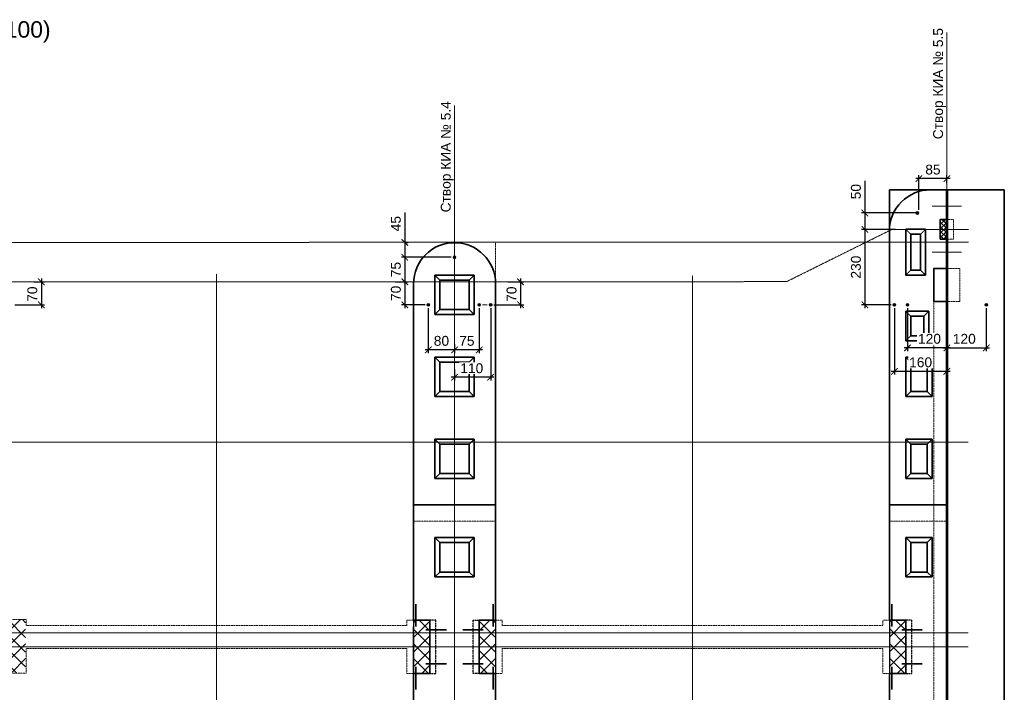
# Model space of a CAD drawing. Header units: millimetres. Extents: x 95890 to 282331, y -102171 to 66892.
# Tile 19 of 20: x 139555 to 169555, y 46386 to 66892. Entities that reach past the tile are written whole.
import ezdxf
from ezdxf.lldxf.tags import DXFTag

# ---------------------------------------------------------------- set-up
doc = ezdxf.new("R2010")
doc.units = ezdxf.units.MM
doc.header["$PDMODE"] = 33
doc.header["$PDSIZE"] = 10
for name, pattern in [('( Hidden )', [0.375, 0.25, -0.125]), ('ACAD_ISO02W100', [15, 12, -3]), ('HIDDEN', [9.525, 6.35, -3.175]), ('осевая', [50.8, 31.75, -6.35, 6.35, -6.35])]:
    doc.linetypes.add(name, pattern=pattern)
for name, color, linetype, lineweight in [('Dim', 7, 'Continuous', 25), ('Бетон', 7, 'Continuous', 50), ('бетон_35', 2, 'Continuous', 35), ('Блоки', 4, 'ACAD_ISO02W100', 35), ('выданая позиция', 151, '( Hidden )', 20), ('ГТО-2_Размеры', 7, 'Continuous', 15), ('Металл', 1, 'Continuous', 25), ('Отдел_Заглавные надписи', 7, 'Continuous', 30), ('шпона в плане', 1, 'Крестик 2', 50)]:
    doc.layers.add(name, color=color, linetype=linetype, lineweight=lineweight)
for name, color, linetype in [('ГП_Штриховки', 7, 'Continuous'), ('Оси', 1, 'осевая'), ('Размеры', 7, 'Continuous'), ('Штриховка', 254, 'Continuous')]:
    doc.layers.add(name, color=color, linetype=linetype)
doc.styles.add('arial', font='arial.ttf')
doc.styles.add('MOSOBL (isocpeur)', font='isocpeur.ttf')
doc.styles.add('ГТО-2', font='arial.ttf')
doc.styles.add('Рогун1', font='arial.ttf')
tags = doc.linetypes.add('Крестик 2', pattern='A,5,-2,["xx",MOSOBL (isocpeur),S=2,R=0,X=-1.5,Y=-0.7],-2', length=9).pattern_tags.tags
tags[6] = DXFTag(74, 10)
doc.dimstyles.new('100 мм', dxfattribs={"dimscale": 100, "dimtxt": 3, "dimasz": 2, "dimexe": 1, "dimexo": 1, "dimgap": 1.2, "dimtad": 1, "dimdec": 1, "dimlfac": 0.1, "dimrnd": 0.0001, "dimtxsty": 'Рогун1', "dimblk": 'ARCHTICK', "dimcen": 2.5, "dimdle": 1, "dimaunit": 1, "dimadec": 1, "dimazin": 0, "dimtfac": 1, "dimtdec": 1, "dimtmove": 1, "dimatfit": 3, "dimldrblk": 'ARCHTICK', "dimfxl": 1, "dimtfill": 1, "dimarcsym": 0})
pattern_1 = [(45, (30000, 590), (-224.5064, 224.5064), []), (135, (30000, 590), (-224.5064, -224.5064), [])]

# ---------------------------------------------------------------- blocks, each defined once
blk = doc.blocks.new('Гробик')
at = {"layer": 'Блоки', "linetype": 'Continuous', "ltscale": 20}
for points in [[(112968, 50298), (112968, 49098)], [(114168, 50298), (112968, 50298)], [(113118, 50148), (113118, 49248)], [(114018, 50148), (113118, 50148)], [(114018, 49248), (114018, 50148)], [(114168, 49098), (114168, 50298)], [(113118, 49248), (114018, 49248)], [(112968, 49098), (114168, 49098)]]:
    blk.add_lwpolyline(points, dxfattribs=at)
at = {"layer": 'Блоки', "linetype": 'Continuous', "lineweight": 20, "ltscale": 20}
for points in [[(112968, 50298), (113118, 50148)], [(114168, 50298), (114018, 50148)], [(112968, 49098), (113118, 49248)], [(114168, 49098), (114018, 49248)]]:
    blk.add_lwpolyline(points, dxfattribs=at)
blk = doc.blocks.new('узкий')
at = {"layer": 'Блоки', "linetype": 'ByBlock'}
for points in [[(107769, 59104), (107769, 57904)], [(108569, 59104), (107769, 59104)], [(108569, 57904), (108569, 59104)], [(107919, 58954), (107919, 58054)], [(108419, 58954), (107919, 58954)], [(108419, 58054), (108419, 58954)], [(107769, 57904), (108569, 57904)], [(107919, 58054), (108419, 58054)]]:
    blk.add_lwpolyline(points, dxfattribs=at)
at = {"layer": 'Блоки', "linetype": 'ByBlock', "lineweight": 20}
for points in [[(107769, 59104), (107919, 58954)], [(108419, 58954), (108569, 59104)], [(107769, 57904), (107919, 58054)], [(108569, 57904), (108419, 58054)]]:
    blk.add_lwpolyline(points, dxfattribs=at)
blk = doc.blocks.new('_ArchTick')
at = {"color": 0, "linetype": 'ByBlock', "const_width": 0.15}
blk.add_lwpolyline([(-0.5, -0.5), (0.5, 0.5)], dxfattribs=at)
blk = doc.blocks.new('*D143')
at = {"layer": 'Defpoints', "color": 0, "transparency": 16777216}
for p in [(152805, 59649), (150905, 58899), (151290, 58899)]:
    blk.add_point(p, dxfattribs=at)
at = {"layer": 'ГТО-2_Размеры', "color": 0, "lineweight": -2, "transparency": 16777216}
for p, q in [((151290, 59749), (151290, 58799)), ((152705, 59649), (151190, 59649)), ((151005, 58899), (151390, 58899))]:
    blk.add_line(p, q, dxfattribs=at)
at = {"layer": 'ГТО-2_Размеры', "color": 0, "lineweight": -2, "transparency": 16777216, "xscale": 200, "yscale": 200, "zscale": 200}
for p, rotation in [((151290, 59649), 90), ((151290, 58899), 270)]:
    blk.add_blockref('_ArchTick', p, dxfattribs=dict(at, rotation=rotation))
at = {"layer": 'ГТО-2_Размеры', "color": 0, "transparency": 16777216, "insert": (151017, 59274), "char_height": 300, "attachment_point": 5, "rotation": 90, "style": 'Рогун1'}
blk.add_mtext('75', dxfattribs=at)
blk = doc.blocks.new('*D144')
at = {"layer": 'Defpoints', "color": 0, "transparency": 16777216}
for p in [(151225, 60099), (151290, 59649), (151402, 59649)]:
    blk.add_point(p, dxfattribs=at)
at = {"layer": 'ГТО-2_Размеры', "color": 0, "lineweight": -2, "transparency": 16777216}
for p, q in [((151290, 61016), (151290, 60099)), ((151290, 60199), (151290, 59549)), ((151325, 60099), (151390, 60099)), ((151302, 59649), (151190, 59649))]:
    blk.add_line(p, q, dxfattribs=at)
at = {"layer": 'ГТО-2_Размеры', "color": 0, "lineweight": -2, "transparency": 16777216, "xscale": 200, "yscale": 200, "zscale": 200}
for p, rotation in [((151290, 60099), 90), ((151290, 59649), 270)]:
    blk.add_blockref('_ArchTick', p, dxfattribs=dict(at, rotation=rotation))
at = {"layer": 'ГТО-2_Размеры', "color": 0, "transparency": 16777216, "insert": (151017, 60674), "char_height": 300, "attachment_point": 5, "rotation": 90, "style": 'Рогун1', "bg_fill": 3, "box_fill_scale": 1.1, "bg_fill_color": 256, "bg_fill_true_color": 13158600, "bg_fill_transparency": 0}
blk.add_mtext('45', dxfattribs=at)
blk = doc.blocks.new('*D152')
at = {"layer": 'Defpoints', "color": 0, "transparency": 16777216}
for p in [(150905, 58899), (151290, 58199), (152005, 58199)]:
    blk.add_point(p, dxfattribs=at)
at = {"layer": 'ГТО-2_Размеры', "color": 0, "lineweight": -2, "transparency": 16777216}
for p, q in [((151005, 58899), (151390, 58899)), ((151290, 58999), (151290, 58099)), ((151905, 58199), (151190, 58199))]:
    blk.add_line(p, q, dxfattribs=at)
at = {"layer": 'ГТО-2_Размеры', "color": 0, "lineweight": -2, "transparency": 16777216, "xscale": 200, "yscale": 200, "zscale": 200}
for p, rotation in [((151290, 58899), 90), ((151290, 58199), 270)]:
    blk.add_blockref('_ArchTick', p, dxfattribs=dict(at, rotation=rotation))
at = {"layer": 'ГТО-2_Размеры', "color": 0, "transparency": 16777216, "insert": (151017, 58549), "char_height": 300, "attachment_point": 5, "rotation": 90, "style": 'Рогун1'}
blk.add_mtext('70', dxfattribs=at)
blk = doc.blocks.new('*D153')
at = {"layer": 'Defpoints', "color": 0, "transparency": 16777216}
for p in [(152005, 58199), (152805, 57074), (152005, 56826)]:
    blk.add_point(p, dxfattribs=at)
at = {"layer": 'ГТО-2_Размеры', "color": 0, "lineweight": -2, "transparency": 16777216}
for p, q in [((152005, 58099), (152005, 56726)), ((152905, 56826), (151905, 56826)), ((152805, 56974), (152805, 56726))]:
    blk.add_line(p, q, dxfattribs=at)
at = {"layer": 'ГТО-2_Размеры', "color": 0, "lineweight": -2, "transparency": 16777216, "xscale": 200, "yscale": 200, "zscale": 200, "rotation": 180}
blk.add_blockref('_ArchTick', (152005, 56826), dxfattribs=at)
at = {"layer": 'ГТО-2_Размеры', "color": 0, "lineweight": -2, "transparency": 16777216, "xscale": 200, "yscale": 200, "zscale": 200}
blk.add_blockref('_ArchTick', (152805, 56826), dxfattribs=at)
at = {"layer": 'ГТО-2_Размеры', "color": 0, "transparency": 16777216, "insert": (152405, 57099), "char_height": 300, "attachment_point": 5, "style": 'Рогун1'}
blk.add_mtext('80', dxfattribs=at)
blk = doc.blocks.new('*D157')
at = {"layer": 'Defpoints', "color": 0, "transparency": 16777216}
for p in [(139890, 58899), (139305, 58199), (140215, 58199)]:
    blk.add_point(p, dxfattribs=at)
at = {"layer": 'ГТО-2_Размеры', "color": 0, "lineweight": -2, "transparency": 16777216}
for p, q in [((139990, 58899), (140315, 58899)), ((140215, 58999), (140215, 58099)), ((139405, 58199), (140315, 58199))]:
    blk.add_line(p, q, dxfattribs=at)
at = {"layer": 'ГТО-2_Размеры', "color": 0, "lineweight": -2, "transparency": 16777216, "xscale": 200, "yscale": 200, "zscale": 200}
for p, rotation in [((140215, 58899), 90), ((140215, 58199), 270)]:
    blk.add_blockref('_ArchTick', p, dxfattribs=dict(at, rotation=rotation))
at = {"layer": 'ГТО-2_Размеры', "color": 0, "transparency": 16777216, "insert": (139942, 58524), "char_height": 300, "attachment_point": 5, "rotation": 90, "style": 'Рогун1'}
blk.add_mtext('70', dxfattribs=at)
blk = doc.blocks.new('*D160')
at = {"layer": 'Defpoints', "color": 0, "transparency": 16777216}
for p in [(154332, 58899), (153905, 58199), (154815, 58199)]:
    blk.add_point(p, dxfattribs=at)
at = {"layer": 'ГТО-2_Размеры', "color": 0, "lineweight": -2, "transparency": 16777216}
for p, q in [((154432, 58899), (154915, 58899)), ((154815, 58999), (154815, 58099)), ((154005, 58199), (154915, 58199))]:
    blk.add_line(p, q, dxfattribs=at)
at = {"layer": 'ГТО-2_Размеры', "color": 0, "lineweight": -2, "transparency": 16777216, "xscale": 200, "yscale": 200, "zscale": 200}
for p, rotation in [((154815, 58899), 90), ((154815, 58199), 270)]:
    blk.add_blockref('_ArchTick', p, dxfattribs=dict(at, rotation=rotation))
at = {"layer": 'ГТО-2_Размеры', "color": 0, "transparency": 16777216, "insert": (154542, 58524), "char_height": 300, "attachment_point": 5, "rotation": 90, "style": 'Рогун1'}
blk.add_mtext('70', dxfattribs=at)
blk = doc.blocks.new('*D161')
at = {"layer": 'Defpoints', "color": 0, "transparency": 16777216}
for p in [(153555, 58199), (152805, 57097), (152805, 56826)]:
    blk.add_point(p, dxfattribs=at)
at = {"layer": 'ГТО-2_Размеры', "color": 0, "lineweight": -2, "transparency": 16777216}
for p, q in [((153555, 58099), (153555, 56726)), ((153655, 56826), (152705, 56826)), ((152805, 56997), (152805, 56726))]:
    blk.add_line(p, q, dxfattribs=at)
at = {"layer": 'ГТО-2_Размеры', "color": 0, "transparency": 16777216, "insert": (153180, 57099), "char_height": 300, "attachment_point": 5, "style": 'Рогун1', "bg_fill": 3, "box_fill_scale": 1.1, "bg_fill_color": 256, "bg_fill_true_color": 13158600, "bg_fill_transparency": 0}
blk.add_mtext('75', dxfattribs=at)
at = {"layer": 'ГТО-2_Размеры', "color": 0, "lineweight": -2, "transparency": 16777216, "xscale": 200, "yscale": 200, "zscale": 200, "rotation": 180}
blk.add_blockref('_ArchTick', (152805, 56826), dxfattribs=at)
at = {"layer": 'ГТО-2_Размеры', "color": 0, "lineweight": -2, "transparency": 16777216, "xscale": 200, "yscale": 200, "zscale": 200}
blk.add_blockref('_ArchTick', (153555, 56826), dxfattribs=at)
blk = doc.blocks.new('*D162')
at = {"layer": 'Defpoints', "color": 0, "transparency": 16777216}
for p in [(153905, 58199), (152805, 56326), (152805, 55990)]:
    blk.add_point(p, dxfattribs=at)
at = {"layer": 'ГТО-2_Размеры', "color": 0, "lineweight": -2, "transparency": 16777216}
for p, q in [((153905, 58099), (153905, 55890)), ((152805, 56226), (152805, 55890)), ((154005, 55990), (152705, 55990))]:
    blk.add_line(p, q, dxfattribs=at)
at = {"layer": 'ГТО-2_Размеры', "color": 0, "transparency": 16777216, "insert": (153330, 56264), "char_height": 300, "attachment_point": 5, "style": 'Рогун1', "bg_fill": 3, "box_fill_scale": 1.1, "bg_fill_color": 256, "bg_fill_true_color": 13158600, "bg_fill_transparency": 0}
blk.add_mtext('110', dxfattribs=at)
at = {"layer": 'ГТО-2_Размеры', "color": 0, "lineweight": -2, "transparency": 16777216, "xscale": 200, "yscale": 200, "zscale": 200, "rotation": 180}
blk.add_blockref('_ArchTick', (152805, 55990), dxfattribs=at)
at = {"layer": 'ГТО-2_Размеры', "color": 0, "lineweight": -2, "transparency": 16777216, "xscale": 200, "yscale": 200, "zscale": 200}
blk.add_blockref('_ArchTick', (153905, 55990), dxfattribs=at)
blk = doc.blocks.new('*D133')
at = {"layer": 'Defpoints', "color": 0, "transparency": 16777216}
for p in [(166338, 60499), (165307, 58199), (166206, 58199)]:
    blk.add_point(p, dxfattribs=at)
at = {"layer": 'ГТО-2_Размеры', "color": 0, "lineweight": -2, "transparency": 16777216}
for p, q in [((166238, 60499), (165207, 60499)), ((165307, 60599), (165307, 58099)), ((166106, 58199), (165207, 58199))]:
    blk.add_line(p, q, dxfattribs=at)
at = {"layer": 'ГТО-2_Размеры', "color": 0, "lineweight": -2, "transparency": 16777216, "xscale": 200, "yscale": 200, "zscale": 200}
for p, rotation in [((165307, 60499), 90), ((165307, 58199), 270)]:
    blk.add_blockref('_ArchTick', p, dxfattribs=dict(at, rotation=rotation))
at = {"layer": 'ГТО-2_Размеры', "color": 0, "transparency": 16777216, "insert": (165034, 59349), "char_height": 300, "attachment_point": 5, "rotation": 90, "style": 'Рогун1'}
blk.add_mtext('230', dxfattribs=at)
blk = doc.blocks.new('*D134')
at = {"layer": 'Defpoints', "color": 0, "transparency": 16777216}
for p in [(166605, 58199), (166605, 56887), (167805, 56921)]:
    blk.add_point(p, dxfattribs=at)
at = {"layer": 'ГТО-2_Размеры', "color": 0, "lineweight": -2, "transparency": 16777216}
for p, q in [((166605, 58099), (166605, 56787)), ((167905, 56887), (166505, 56887)), ((167805, 56821), (167805, 56787))]:
    blk.add_line(p, q, dxfattribs=at)
at = {"layer": 'ГТО-2_Размеры', "color": 0, "lineweight": -2, "transparency": 16777216, "xscale": 200, "yscale": 200, "zscale": 200, "rotation": 180}
blk.add_blockref('_ArchTick', (166605, 56887), dxfattribs=at)
at = {"layer": 'ГТО-2_Размеры', "color": 0, "transparency": 16777216, "insert": (167275, 57161), "char_height": 300, "attachment_point": 5, "style": 'Рогун1', "bg_fill": 3, "box_fill_scale": 1.1, "bg_fill_color": 256, "bg_fill_true_color": 13158600, "bg_fill_transparency": 0}
blk.add_mtext('120', dxfattribs=at)
at = {"layer": 'ГТО-2_Размеры', "color": 0, "lineweight": -2, "transparency": 16777216, "xscale": 200, "yscale": 200, "zscale": 200}
blk.add_blockref('_ArchTick', (167805, 56887), dxfattribs=at)
blk = doc.blocks.new('*D135')
at = {"layer": 'Defpoints', "color": 0, "transparency": 16777216}
for p in [(169005, 58199), (167805, 56921), (169005, 56887)]:
    blk.add_point(p, dxfattribs=at)
at = {"layer": 'ГТО-2_Размеры', "color": 0, "lineweight": -2, "transparency": 16777216}
for p, q in [((169005, 58099), (169005, 56787)), ((167705, 56887), (169105, 56887)), ((167805, 56821), (167805, 56787))]:
    blk.add_line(p, q, dxfattribs=at)
at = {"layer": 'ГТО-2_Размеры', "color": 0, "lineweight": -2, "transparency": 16777216, "xscale": 200, "yscale": 200, "zscale": 200}
blk.add_blockref('_ArchTick', (169005, 56887), dxfattribs=at)
at = {"layer": 'ГТО-2_Размеры', "color": 0, "transparency": 16777216, "insert": (168335, 57161), "char_height": 300, "attachment_point": 5, "style": 'Рогун1', "bg_fill": 3, "box_fill_scale": 1.1, "bg_fill_color": 256, "bg_fill_true_color": 13158600, "bg_fill_transparency": 0}
blk.add_mtext('120', dxfattribs=at)
at = {"layer": 'ГТО-2_Размеры', "color": 0, "lineweight": -2, "transparency": 16777216, "xscale": 200, "yscale": 200, "zscale": 200, "rotation": 180}
blk.add_blockref('_ArchTick', (167805, 56887), dxfattribs=at)
blk = doc.blocks.new('*D136')
at = {"layer": 'Defpoints', "color": 0, "transparency": 16777216}
for p in [(166955, 60999), (165307, 60499), (166338, 60499)]:
    blk.add_point(p, dxfattribs=at)
at = {"layer": 'ГТО-2_Размеры', "color": 0, "lineweight": -2, "transparency": 16777216}
for p, q in [((165307, 61983), (165307, 60999)), ((166855, 60999), (165207, 60999)), ((165307, 61099), (165307, 60399)), ((166238, 60499), (165207, 60499))]:
    blk.add_line(p, q, dxfattribs=at)
at = {"layer": 'ГТО-2_Размеры', "color": 0, "lineweight": -2, "transparency": 16777216, "xscale": 200, "yscale": 200, "zscale": 200}
for p, rotation in [((165307, 60999), 90), ((165307, 60499), 270)]:
    blk.add_blockref('_ArchTick', p, dxfattribs=dict(at, rotation=rotation))
at = {"layer": 'ГТО-2_Размеры', "color": 0, "transparency": 16777216, "insert": (165034, 61649), "char_height": 300, "attachment_point": 5, "rotation": 90, "style": 'Рогун1'}
blk.add_mtext('50', dxfattribs=at)
blk = doc.blocks.new('*D137')
at = {"layer": 'Defpoints', "color": 0, "transparency": 16777216}
for p in [(166955, 62047), (167805, 61803), (166955, 60999)]:
    blk.add_point(p, dxfattribs=at)
at = {"layer": 'ГТО-2_Размеры', "color": 0, "lineweight": -2, "transparency": 16777216}
for p, q in [((166955, 61099), (166955, 62147)), ((167805, 61903), (167805, 62147)), ((167905, 62047), (166855, 62047))]:
    blk.add_line(p, q, dxfattribs=at)
at = {"layer": 'ГТО-2_Размеры', "color": 0, "transparency": 16777216, "insert": (167380, 62320), "char_height": 300, "attachment_point": 5, "style": 'Рогун1', "bg_fill": 3, "box_fill_scale": 1.1, "bg_fill_color": 256, "bg_fill_true_color": 13158600, "bg_fill_transparency": 0}
blk.add_mtext('85', dxfattribs=at)
at = {"layer": 'ГТО-2_Размеры', "color": 0, "lineweight": -2, "transparency": 16777216, "xscale": 200, "yscale": 200, "zscale": 200, "rotation": 180}
blk.add_blockref('_ArchTick', (166955, 62047), dxfattribs=at)
at = {"layer": 'ГТО-2_Размеры', "color": 0, "lineweight": -2, "transparency": 16777216, "xscale": 200, "yscale": 200, "zscale": 200}
blk.add_blockref('_ArchTick', (167805, 62047), dxfattribs=at)
blk = doc.blocks.new('*D138')
at = {"layer": 'Defpoints', "color": 0, "transparency": 16777216}
for p in [(166206, 58199), (167805, 56438), (166206, 56171)]:
    blk.add_point(p, dxfattribs=at)
at = {"layer": 'ГТО-2_Размеры', "color": 0, "lineweight": -2, "transparency": 16777216}
for p, q in [((166206, 58099), (166206, 56071)), ((167905, 56171), (166106, 56171)), ((167805, 56338), (167805, 56071))]:
    blk.add_line(p, q, dxfattribs=at)
at = {"layer": 'ГТО-2_Размеры', "color": 0, "lineweight": -2, "transparency": 16777216, "xscale": 200, "yscale": 200, "zscale": 200, "rotation": 180}
blk.add_blockref('_ArchTick', (166206, 56171), dxfattribs=at)
at = {"layer": 'ГТО-2_Размеры', "color": 0, "lineweight": -2, "transparency": 16777216, "xscale": 200, "yscale": 200, "zscale": 200}
blk.add_blockref('_ArchTick', (167805, 56171), dxfattribs=at)
at = {"layer": 'ГТО-2_Размеры', "color": 0, "transparency": 16777216, "insert": (167005, 56444), "char_height": 300, "attachment_point": 5, "style": 'Рогун1', "bg_fill": 3, "box_fill_scale": 1.1, "bg_fill_color": 256, "bg_fill_true_color": 13158600, "bg_fill_transparency": 0}
blk.add_mtext('160', dxfattribs=at)

msp = doc.modelspace()

# ---------------------------------------------------------------- hatches: boundary and pattern name
at = {"layer": 'ГП_Штриховки', "true_color": 0x000000, "transparency": 33554610}
h = msp.add_hatch(color=18, dxfattribs=at)
h.dxf.hatch_style = 1
h.paths.add_polyline_path([(166948.6166055, 60998.5251738, 1), (166860.6166055, 60998.5251738, 1)])
h = msp.add_hatch(color=18, dxfattribs=at)
h.dxf.hatch_style = 1
h.paths.add_polyline_path([(152848.6166107, 59648.5251746, 1), (152760.6166107, 59648.5251746, 1)])
h = msp.add_hatch(color=18, dxfattribs=at)
h.dxf.hatch_style = 1
h.paths.add_polyline_path([(152048.6147205, 58198.5251724, 1), (151960.6147205, 58198.5251724, 1)])
h = msp.add_hatch(color=18, dxfattribs=at)
h.dxf.hatch_style = 1
edge = h.paths.add_edge_path()
edge.add_arc((153549.4310032, 58199.3219498), 38.822575, 0, 360)
h = msp.add_hatch(color=18, dxfattribs=at)
h.dxf.hatch_style = 1
edge = h.paths.add_edge_path()
edge.add_arc((153899.4310032, 58199.3219498), 38.822575, 0, 360)
h = msp.add_hatch(color=18, dxfattribs=at)
h.dxf.hatch_style = 1
h.paths.add_polyline_path([(166162.2917979, 58198.5251724, 1), (166250.2917979, 58198.5251724, 1)])
h = msp.add_hatch(color=18, dxfattribs=at)
h.dxf.hatch_style = 1
h.paths.add_polyline_path([(166560.6166055, 58198.5251724, 1), (166648.6166055, 58198.5251724, 1)])
h = msp.add_hatch(color=18, dxfattribs=at)
h.dxf.hatch_style = 1
h.paths.add_polyline_path([(169048.6166055, 58198.5251724, -1), (168960.6166055, 58198.5251724, -1)])
at = {"layer": 'Штриховка'}
h = msp.add_hatch(dxfattribs=at)
h.set_pattern_fill('ANSI37', color=256, scale=30)
h.paths.add_polyline_path([(167789.6165757, 60203.6211), (167604.6165757, 60203.6211), (167604.6165757, 60803.6211), (167789.6165757, 60803.6211)])
h = msp.add_hatch(dxfattribs=at)
h.set_pattern_fill('ANSI37', color=256, scale=100)
h.set_pattern_definition([(45, (15679.52, 590), (-224.5064, 224.5064), []), (135, (15679.52, 590), (-224.5064, -224.5064), [])])
h.paths.add_polyline_path([(139734.6161168, 46974.1662723), (139054.6153593, 46973.6210246), (139054.6154019, 47773.6211), (139734.2957193, 47773.6211)])
h.paths.add_polyline_path([(139734.2957193, 47773.6211), (139054.6154019, 47773.6211), (139054.6154204, 48140.3257089), (139734.1364372, 48140.603329)])
h.paths.add_polyline_path([(139734.1364372, 48140.603329), (139054.6154204, 48140.3257089), (139054.6154019, 48603.6193861), (139733.9628617, 48603.6200918)])
h = msp.add_hatch(dxfattribs=at)
h.set_pattern_fill('ANSI37', color=256, scale=100)
h.set_pattern_definition(pattern_1)
h.paths.add_polyline_path([(152054.6165668, 47789.9892056), (152054.6165668, 46958.6200918), (151554.6158516, 46958.6200918), (151554.6158516, 47790.057253)])
h.paths.add_polyline_path([(152054.6165668, 48139.9892056), (152054.6165668, 47789.9892056), (151554.6158516, 47790.057253), (151554.6158516, 48140.057253)])
h.paths.add_polyline_path([(152054.6165668, 48588.6200918), (152054.6165668, 48139.9892056), (151554.6158516, 48140.057253), (151554.6158516, 48588.6200918)])
h = msp.add_hatch(dxfattribs=at)
h.set_pattern_fill('ANSI37', color=256, scale=100)
h.set_pattern_definition(pattern_1)
h.paths.add_polyline_path([(153554.6166119, 48140.3974902), (153554.6166119, 48588.5765415), (154054.6165918, 48588.7126363), (154054.6170385, 48140.6016325)])
h.paths.add_polyline_path([(153554.6166119, 47790.3974841), (153554.6166119, 48140.3975131), (154054.6170385, 48140.6016325), (154054.7694647, 47790.6016657)])
h.paths.add_polyline_path([(153554.6166119, 46958.5764742), (153554.6166119, 47790.3975561), (154054.7694647, 47790.6016657), (154055.0967181, 46958.7126363)])
h = msp.add_hatch(dxfattribs=at)
h.set_pattern_fill('ANSI37', color=256, scale=100)
h.set_pattern_definition([(45, (44500, 605), (-224.5064, 224.5064), []), (135, (44500, 605), (-224.5064, -224.5064), [])])
h.paths.add_polyline_path([(166554.6165399, 48588.7352013), (166554.6165399, 48134.044098), (166054.6158247, 48125.057253), (166054.6165773, 48587.9999072)])
h.paths.add_polyline_path([(166554.6165399, 48134.044098), (166554.6165399, 47774.0012578), (166054.6158247, 47775.057253), (166054.6158247, 48125.057253)])
h.paths.add_polyline_path([(166554.6165399, 47774.0012578), (166554.6165399, 46958.6211), (166054.6158247, 46958.6211), (166054.6158247, 47775.057253)])

# ---------------------------------------------------------------- linework, layer by layer
at = {"lineweight": 20}
for centre in [(166904.6166055, 60998.5251738), (166904.6166055, 60998.5251738), (152804.6166107, 59648.5251746), (152004.6147205, 58198.5251724), (152004.6147205, 58198.5251724), (153554.6166055, 58198.5251724), (153904.6166055, 58198.5251724), (166206.2917979, 58198.5251724), (166604.6166055, 58198.5251724), (169004.6166055, 58198.5251724)]:
    msp.add_circle(centre, 44, dxfattribs=at)
at = {"layer": 'Dim', "color": 2}
for points in [[(151554.6158516, 48588.6200918), (151554.6158516, 46958.6200918)], [(154054.443463, 48589.1644335), (154055.0967181, 46959.1645758)], [(166054.6158247, 48588.9999072), (166054.6158247, 46958.6200918)], [(154054.6157242, 46958.6211), (154054.6157242, 40862.422712)]]:
    msp.add_lwpolyline(points, dxfattribs=at)
at = {"layer": 'Dim'}
for points in [[(151554.6165668, 46958.6200918), (151554.6165668, 48388.6211)], [(166054.6176908, 46958.6200918), (166054.6176908, 46958.6211)]]:
    msp.add_lwpolyline(points, dxfattribs=at)
at = {"layer": 'Dim', "color": 2, "linetype": 'HIDDEN', "ltscale": 0.5}
for points in [[(152054.6165668, 46958.6200918), (152234.6165668, 46958.6200918), (152234.6165668, 48588.6200918), (152054.6165668, 48588.6200918)], [(153554.6166166, 46958.6200918), (153374.6166166, 46958.6200918), (153374.6166166, 48588.6200918), (153554.6166166, 48588.6200918)], [(166554.6165399, 46958.6211), (166734.6165399, 46958.6211), (166734.6165399, 48588.6211), (166554.6165399, 48588.6211)]]:
    msp.add_lwpolyline(points, dxfattribs=at)
at = {"layer": 'Бетон', "color": 2, "lineweight": 35, "ltscale": 10}
msp.add_line((169554.6165756, 61703.6211), (169539.2708311, 34158.3549707), dxfattribs=at)
at = {"layer": 'Бетон', "color": 2, "lineweight": 35}
for points in [[(166054.6165725, 46959.2422928), (166054.6165791, 34353.6210994, 0.4142135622), (167304.6165791, 33103.6211), (167789.6165757, 33103.6211), (167789.6165757, 61703.6211)], [(167789.6165757, 61703.6211), (167304.6165773, 61703.6211, 0.4142135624), (166054.6165773, 60453.6211), (166054.6165773, 48588.6221082)]]:
    msp.add_lwpolyline(points, format="xyb", dxfattribs=at)
for points in [[(167819.6165757, 33103.6211), (167819.6165757, 61703.6211), (169554.6165749, 61703.6211)], [(167789.6165757, 60203.6211), (167604.6165757, 60203.6211), (167604.6165757, 60803.6211)], [(167789.6165757, 60803.6211), (167604.6165757, 60803.6211), (167604.6165757, 60268.6211)], [(166054.6165655, 60453.6211), (166054.6165717, 48588.6211)], [(167789.6165757, 59303.6211), (167404.6165757, 59303.6211), (167404.6165757, 58303.6211)], [(151554.6154532, 48588.6221082), (151554.615491, 58853.6221082)], [(154054.6154511, 58853.9381134), (154054.6154511, 48588.6221082)], [(167404.6165757, 58303.6211), (167789.6165757, 58303.6211)], [(151554.6165668, 46958.6200918), (152054.6165668, 46958.6200918), (152054.6165668, 48588.6200918), (151554.6165668, 48588.6200918)], [(154054.6166119, 46958.6200918), (153554.6166119, 46958.6200918), (153554.6166119, 48588.6200918), (154054.6166119, 48588.6200918)], [(166054.6165399, 46958.6200918), (166554.6165399, 46958.6200918), (166554.6165399, 48588.9999072), (166054.6165399, 48588.9999072)], [(151554.6154511, 43439.6211), (151554.6154511, 46958.6221082)], [(154054.6154511, 46958.6221082), (154054.6154511, 43439.6211)], [(166054.6165773, 46959.2422928), (166054.6165773, 43439.6211228)]]:
    msp.add_lwpolyline(points, dxfattribs=at)
msp.add_arc((152804.615491, 58843.6211), 1250, 0, 180, dxfattribs=at)
at = {"layer": 'бетон_35', "color": 2}
for points in [[(166054.6165648, 61703.6211), (166054.6165655, 60453.6211)], [(166054.6165766, 61703.6211), (167304.6123782, 61703.6211)]]:
    msp.add_lwpolyline(points, dxfattribs=at)
at = {"layer": 'Блоки', "linetype": 'Continuous'}
for points in [[(166553.2587961, 60503.5528988), (167153.2587961, 60503.5528988), (167153.2587961, 59103.5528988), (166553.2587961, 59103.5528988)], [(166703.2587961, 60353.5528988), (167003.2587961, 60353.5528988), (167003.2587961, 59253.5528988), (166703.2587961, 59253.5528988)], [(166553.2587961, 58003.7098259), (167253.2587961, 58003.7098259), (167253.2587961, 57103.7098259), (166553.2587961, 57103.7098259)], [(166703.2587961, 57853.7098259), (167103.2587961, 57853.7098259), (167103.2587961, 57253.7098259), (166703.2587961, 57253.7098259)]]:
    msp.add_lwpolyline(points, close=True, dxfattribs=at)
at = {"layer": 'Блоки', "lineweight": 20, "ltscale": 0.1}
for points in [[(166553.2587961, 60503.5528988), (166703.2587961, 60353.5528988)], [(167003.2587961, 60353.5528988), (167153.2587961, 60503.5528988)], [(166553.2587961, 59103.5528988), (166703.2587961, 59253.5528988)], [(167003.2587961, 59253.5528988), (167153.2587961, 59103.5528988)], [(166553.2587961, 58003.7098259), (166703.2587961, 57853.7098259)], [(167103.2587961, 57853.7098259), (167253.2587961, 58003.7098259)], [(166553.2587961, 57103.7098259), (166703.2587961, 57253.7098259)], [(167103.2587961, 57253.7098259), (167253.2587961, 57103.7098259)]]:
    msp.add_lwpolyline(points, dxfattribs=at)
at = {"layer": 'Блоки', "ltscale": 0.5}
for points in [[(151554.6154662, 52103.6211112), (154054.6154511, 52103.6211112)], [(166054.6165699, 52103.7905183), (167789.6165757, 52103.7905183)]]:
    msp.add_lwpolyline(points, dxfattribs=at)
at = {"layer": 'выданая позиция', "linetype": 'HIDDEN', "ltscale": 0.5}
for p, q in [((139754.6165667, 48603.6200918), (139054.6154446, 48603.6200918)), ((139754.6165667, 48418.6211), (139754.6165667, 48603.6200918)), ((139754.6165667, 48418.6211), (151354.6165668, 48418.6211)), ((151354.6165668, 48588.6200918), (152054.6165668, 48588.6200918)), ((154254.6165398, 48588.6211), (154054.443463, 48589.1644335)), ((154254.6165398, 48418.6211), (154254.6165398, 48588.6211)), ((154254.6165398, 48418.6211), (165854.6165399, 48418.6211)), ((165854.6165399, 48589.0009154), (166554.6165399, 48588.9999072)), ((165854.6165399, 48589.0009154), (165854.6165399, 48418.6211)), ((139754.6165667, 47718.6211), (139754.6165667, 46973.6200918)), ((139754.6165667, 47718.6211), (151354.6165668, 47718.6211)), ((151354.6165668, 47718.6211), (151354.6165668, 46958.6200918)), ((154254.6165398, 47718.6211), (154254.6165398, 46958.6211)), ((154254.6165398, 47718.6211), (165854.6165399, 47718.6211)), ((165854.6165399, 47718.6211), (165854.6165399, 46958.6211)), ((139754.6165667, 46973.6200918), (139054.6153593, 46973.6200918)), ((151354.6165668, 46958.6200918), (152054.6165668, 46958.6200918)), ((154254.6165398, 46958.6211), (154055.0969926, 46958.5342086)), ((165854.6165399, 46958.6211), (166554.6165399, 46958.6211))]:
    msp.add_line(p, q, dxfattribs=at)
for points in [[(166054.6149602, 33103.6211), (167789.6165757, 33103.6211), (167789.6165757, 61703.6211), (166054.6165766, 61703.6211)], [(167819.6165757, 60203.6211), (168004.6165757, 60203.6211), (168004.6165757, 60803.6211), (167819.6165757, 60803.6211)], [(154054.6165758, 48588.6221082), (154054.6165758, 60103.6211)], [(167819.6165757, 59303.6211), (168204.6165757, 59303.6211), (168204.6165757, 58303.6211), (167789.6165757, 58303.6211)], [(151554.6154643, 51603.6211112), (154054.6154511, 51603.6211112)], [(166054.6165701, 51603.7905183), (167789.6165757, 51603.7905183)], [(151354.6165668, 48588.4958184), (151354.6165668, 48418.6211)]]:
    msp.add_lwpolyline(points, dxfattribs=at)
at = {"layer": 'выданая позиция', "color": 2, "linetype": 'HIDDEN', "ltscale": 0.5}
msp.add_lwpolyline([(167404.6165757, 37253.6211), (167404.6165757, 58303.6211)], dxfattribs=at)
at = {"layer": 'ГТО-2_Размеры'}
msp.add_line((153651.8436342, 58198.5522998), (153802.3875848, 58198.6023267), dxfattribs=at)
at = {"layer": 'Металл', "color": 1, "lineweight": 35}
for p, q in [((151629.6158516, 48388.6211), (151629.6158516, 49077.9701485)), ((153979.6158757, 48388.6211), (153979.6158757, 49077.9701485)), ((166129.6158247, 48388.8099995), (166129.6158247, 49078.159048)), ((152554.6158516, 48288.6211), (151934.6158516, 48288.6211)), ((153054.6158757, 48288.6211), (153674.6158757, 48288.6211)), ((167054.6158247, 48288.8099995), (166434.6158247, 48288.8099995)), ((151629.6158516, 47158.6211), (151629.6158516, 46469.2720516)), ((152554.6158516, 47258.6211), (151934.6158516, 47258.6211)), ((153054.6158757, 47258.6211), (153674.6158757, 47258.6211)), ((153979.6158757, 47158.6211), (153979.6158757, 46469.2720516)), ((166129.6158247, 47158.8099995), (166129.6158247, 46469.4609511)), ((167054.6158247, 47258.8099995), (166434.6158247, 47258.8099995))]:
    msp.add_line(p, q, dxfattribs=at)
at = {"layer": 'Оси', "linetype": 'осевая', "lineweight": 15, "ltscale": 0.5}
for p, q in [((99836.9762644, 48203.5051289), (168458.6323831, 48203.5051289)), ((99836.9762644, 47773.6211), (168458.6323831, 47773.6211))]:
    msp.add_line(p, q, dxfattribs=at)
for points in [[(167804.6165757, 66502.0743929), (167804.6165757, 28174.5285086)], [(152804.6154493, 64275.1011663), (152804.6163566, 33103.6211001)], [(99836.9762644, 58894.6210986), (162919.9732593, 58905.2163895), (166120.0004839, 60493.6211), (168458.6323831, 60493.6211)], [(106808.688753, 60087.0818692), (168458.6323831, 60112.2847343)], [(145554.6165757, 32750.7856543), (145554.6165757, 59145.9232588)], [(160054.6165759, 32750.7856543), (160054.6165759, 59094.9920111)], [(99836.9762644, 54013.6211), (168458.6323831, 54013.6211)]]:
    msp.add_lwpolyline(points, dxfattribs=at)
at = {"layer": 'шпона в плане', "lineweight": 15}
for points in [[(167354.6165799, 61203.6211), (168254.6165799, 61203.6211)], [(167354.6165799, 59803.6211), (168254.6165799, 59803.6211)]]:
    msp.add_lwpolyline(points, dxfattribs=at)

# ---------------------------------------------------------------- block references
at = {"layer": 'Dim', "lineweight": 30}
for p in [(39235.143635, 8805.5661152), (39235.143635, 6305.5661152), (39235.143635, 3805.5661152), (39235.143635, 805.5661152)]:
    msp.add_blockref('Гробик', p, dxfattribs=at)
at = {"layer": 'Размеры'}
for p in [(58786.0878025, -2499.9557735), (58786.0878025, -4999.9557737), (58786.2572095, -8000.3393282)]:
    msp.add_blockref('узкий', p, dxfattribs=at)

# ---------------------------------------------------------------- texts
at = {"layer": 'Отдел_Заглавные надписи', "insert": (133509.1997094, 66518.796177), "char_height": 500, "width": 25122.503677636, "attachment_point": 5, "style": 'arial'}
msp.add_mtext('План бычков на отм. 9,950. Оси 1-5 (1:100)', dxfattribs=at)
at = {"layer": 'Отдел_Заглавные надписи', "char_height": 300, "width": 5865.721254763, "attachment_point": 5, "rotation": 90, "style": 'ГТО-2'}
for s, insert in [('\\pxqc;Створ КИА № 5.5', (167581.9533676, 64942.1242721)), ('\\pxqc;Створ КИА № 5.4', (152581.9522829, 62712.4284915))]:
    msp.add_mtext(s, dxfattribs=dict(at, insert=insert))

# ---------------------------------------------------------------- dimensions: what is measured, and where the dimension line sits
at = {"layer": 'ГТО-2_Размеры'}
for base, p1, p2, angle, override, picture, middle in [((165307.2349285, 60498.5251759), (166954.6166055, 60998.5251738), (166337.8570856, 60498.5251759), 90, {"dimtxt": 3, "dimdec": 6, "dimtfill": 0}, '*D136', (165438.8002162, 61648.5251777)), ((165307.2349285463, 58198.5251723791), (166337.8570855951, 60498.5251759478), (166206.2917978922, 58198.5251723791), 90, {"dimtxt": 3, "dimdec": 6, "dimtfill": 0}, '*D133', (165307.234928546, 59348.5251741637)), ((151289.9354842, 58898.5251746), (152804.6166107, 59648.5251746), (150905.0270145, 58898.5251746), 90, {"dimdec": 6, "dimtfill": 0}, '*D143', (151289.9354842, 59273.5251746)), ((140214.7313092, 58198.5251724), (139890.0220343, 58898.5251745), (139304.6156358, 58198.5251724), 90, {"dimtxt": 3, "dimdec": 6, "dimtfill": 0}, '*D157', (140214.7313092, 58523.5251734)), ((151289.9354842, 58198.5251724), (150905.0270145, 58898.5251746), (152004.6147205, 58198.5251724), 90, {"dimdec": 6, "dimtfill": 0}, '*D152', (151289.9354842, 58548.5251735)), ((154814.7322789, 58198.5251724), (154332.0203208, 58898.5251745), (153904.6166055, 58198.5251724), 90, {"dimtxt": 3, "dimdec": 6, "dimtfill": 0}, '*D160', (154814.7322789, 58523.5251734)), ((152004.6147205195, 56826.3055624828), (152804.6147258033, 57073.5503406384), (152004.6147205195, 58198.5251723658), 180, {"dimdec": 6, "dimtfill": 0}, '*D153', (152404.6147231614, 56826.3055624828))]:
    dim = msp.add_linear_dim(base=base, p1=p1, p2=p2, angle=angle, dimstyle='100 мм', override=override, dxfattribs=at)
    dim.commit()
    dim.dimension.update_dxf_attribs({"geometry": picture, "text_midpoint": middle, "dimtype": 160})

# ---------------------------------------------------------------- next in the draw order: dimensions: what is measured, and where the dimension line sits
for base, p1, p2, angle, override, picture, middle in [((166954.6166055, 62046.8396736), (167804.6166055, 61802.8682106), (166954.6166055, 60998.5251738), 180, {"dimtxt": 3, "dimdec": 6}, '*D137', (167379.6166055, 62046.8396736)), ((151289.9354842, 59648.5251746), (151225.3572639, 60098.5251746), (151402.0770649, 59648.5251746), 90, {"dimdec": 6}, '*D144', (150924.4321794, 60673.79079)), ((152804.6166107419, 56826.3055625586), (153554.6166054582, 58198.5251724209), (152804.6166107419, 57097.1454428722), 180, {"dimtxt": 3, "dimdec": 6, "dimtfill": 1}, '*D161', (153179.6166081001, 56826.3055625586)), ((166604.6166055, 56887.3442862), (167804.6166055, 56920.927332), (166604.6166055, 58198.5251724), 180, {"dimtxt": 3, "dimdec": 6}, '*D134', (167274.6166055, 56887.3442862))]:
    dim = msp.add_linear_dim(base=base, p1=p1, p2=p2, angle=angle, dimstyle='100 мм', override=override, dxfattribs=at)
    dim.commit()
    dim.dimension.update_dxf_attribs({"geometry": picture, "text_midpoint": middle, "dimtype": 160})

# ---------------------------------------------------------------- next in the draw order: dimensions: what is measured, and where the dimension line sits
dim = msp.add_linear_dim(base=(152804.6166107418, 55990.33798111), p1=(153904.6166054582, 58198.5251724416), p2=(152804.6166107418, 56326.3894740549), angle=180, dimstyle='100 мм', override={"dimtxt": 3, "dimdec": 6}, dxfattribs=at)
dim.commit()
dim.dimension.update_dxf_attribs({"geometry": '*D162', "text_midpoint": (153329.6166081, 55990.33798111), "dimtype": 160})
dim = msp.add_linear_dim(base=(169004.6166055, 56887.3442862), p1=(167804.6166055, 56920.927332), p2=(169004.6166055, 58198.5251724), dimstyle='100 мм', override={"dimtxt": 3, "dimdec": 6}, dxfattribs=at)
dim.commit()
dim.dimension.update_dxf_attribs({"geometry": '*D135', "text_midpoint": (168334.6166055, 56887.3442862), "dimtype": 160})

# ---------------------------------------------------------------- next in the draw order: dimensions: what is measured, and where the dimension line sits
dim = msp.add_linear_dim(base=(166206.2917979, 56170.7417933), p1=(167804.6166055, 56438.2012078), p2=(166206.2917979, 58198.5251724), angle=180, text='160', dimstyle='100 мм', override={"dimtxt": 3, "dimdec": 6}, dxfattribs=at)
dim.commit()
dim.dimension.update_dxf_attribs({"geometry": '*D138', "text_midpoint": (167005.4542017, 56170.7417933), "dimtype": 160})

doc.saveas('drawing.dxf')
